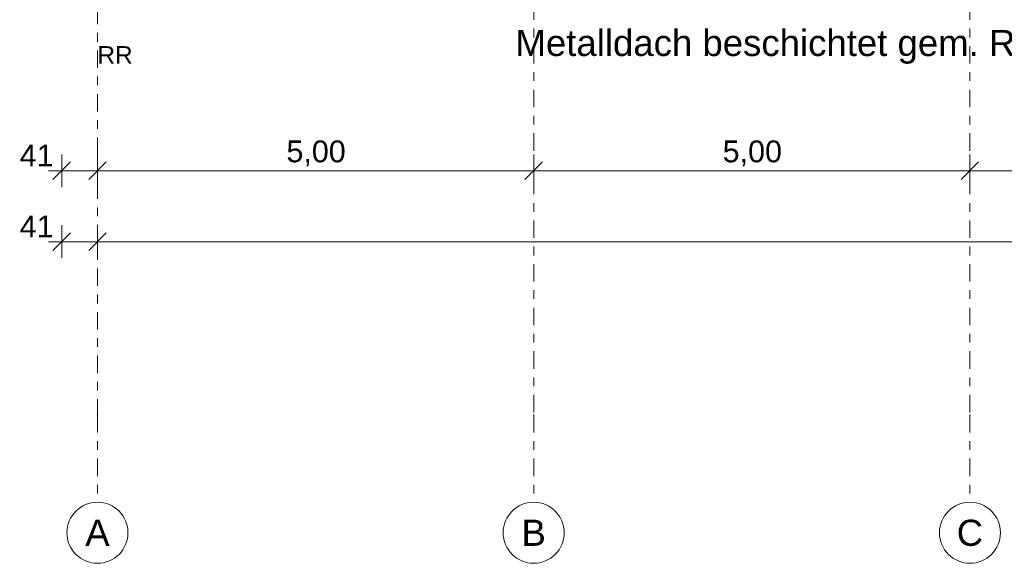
# Model space of a CAD drawing. Header units: metres. Extents: x -167 to 233, y -155 to 122.
# Tile 6 of 96: x 16.86 to 28.15, y 21.16 to 27.39. Entities that reach past the tile are written whole.
import ezdxf
from ezdxf.enums import TextEntityAlignment as Align

# ---------------------------------------------------------------- set-up
doc = ezdxf.new("R2010")
doc.units = ezdxf.units.M
doc.header["$MEASUREMENT"] = 0
doc.linetypes.add('Raster', pattern=[0.4, 0.2, -0.1, 0, -0.1])
for name, color, linetype in [('10 Wand außen', 7, 'Continuous'), ('90 Achsraster', 7, 'Continuous'), ('90 Allgemein Beschriftung', 7, 'Continuous'), ('94 Genehmigungsplanung Bemaßung', 7, 'Continuous')]:
    doc.layers.add(name, color=color, linetype=linetype)
doc.styles.add('ERSTELLTER_STIL_1', font='arial.ttf')
doc.styles.add('ERSTELLTER_STIL_2', font='arial.ttf')
doc.dimstyles.new('ERSTELLTER_STIL__1', dxfattribs={"dimtxt": 0.25, "dimasz": 0.19, "dimexe": 0.18, "dimexo": 0.1, "dimgap": 0, "dimtad": 1, "dimtih": 1, "dimtoh": 1, "dimzin": 0, "dimdsep": 46, "dimtxsty": 'ERSTELLTER_STIL_2', "dimblk": 'ARROWHEAD_6', "dimblk1": 'ARROWHEAD_6', "dimblk2": 'ARROWHEAD_6', "dimcen": 0.09, "dimclrd": 7, "dimclre": 7, "dimclrt": 7, "dimazin": 0, "dimtfac": 1, "dimtdec": 4, "dimtmove": 0, "dimatfit": 3, "dimfxl": 1, "dimtolj": 1, "dimtzin": 0, "dimarcsym": 0})

# ---------------------------------------------------------------- blocks, each defined once
blk = doc.blocks.new('Standard-Rastermarker_137')
at = {"layer": '90 Achsraster', "color": 14, "linetype": 'Raster', "lineweight": 18, "true_color": 0xa80000}
for p, q in [((1, 0), (24.731, 0)), ((24.731, 0), (25.731, 0))]:
    blk.add_line(p, q, dxfattribs=at)
at = {"layer": '90 Achsraster', "color": 14, "linetype": 'Continuous', "lineweight": 18, "true_color": 0xa80000, "flags": 128}
blk.add_lwpolyline([(26.431, 0, 1), (25.731, 0, 1)], format="xyb", close=True, dxfattribs=at)
at = {"layer": '90 Achsraster', "color": 14, "linetype": 'Raster', "lineweight": 18, "true_color": 0xa80000}
blk.add_point((24.731, 0), dxfattribs=at)
blk.add_point((24.731, 0), dxfattribs=at)
at = {"layer": '90 Achsraster', "color": 14, "lineweight": 18, "true_color": 0xa80000, "style": 'ERSTELLTER_STIL_1'}
for tag, p in [('AC_MarkerText_1_0', (-0.569, -0.069)), ('AC_MarkerText_1_1', (25.862, -0.069))]:
    blk.add_attdef(tag, text='', height=0.3, rotation=90, dxfattribs=at).set_placement(p, align=Align.TOP_CENTER)
blk = doc.blocks.new('Standard-Rastermarker_138')
at = {"layer": '90 Achsraster', "color": 14, "linetype": 'Raster', "lineweight": 18, "true_color": 0xa80000}
for p, q in [((1, 0), (24.681, 0)), ((24.681, 0), (25.681, 0))]:
    blk.add_line(p, q, dxfattribs=at)
at = {"layer": '90 Achsraster', "color": 14, "linetype": 'Continuous', "lineweight": 18, "true_color": 0xa80000, "flags": 128}
blk.add_lwpolyline([(26.381, 0, 1), (25.681, 0, 1)], format="xyb", close=True, dxfattribs=at)
at = {"layer": '90 Achsraster', "color": 14, "linetype": 'Raster', "lineweight": 18, "true_color": 0xa80000}
blk.add_point((24.681, 0), dxfattribs=at)
blk.add_point((24.681, 0), dxfattribs=at)
at = {"layer": '90 Achsraster', "color": 14, "lineweight": 18, "true_color": 0xa80000, "style": 'ERSTELLTER_STIL_1'}
for tag, p in [('AC_MarkerText_1_0', (-0.569, -0.069)), ('AC_MarkerText_1_1', (25.812, -0.069))]:
    blk.add_attdef(tag, text='', height=0.3, rotation=90, dxfattribs=at).set_placement(p, align=Align.TOP_CENTER)
blk = doc.blocks.new('*D200', base_point=(27236.132, 33357.279))
at = {"layer": '94 Genehmigungsplanung Bemaßung', "color": 7, "linetype": 'Continuous', "lineweight": 13}
for p, q in [((17.341, 25.475), (17.341, 25.85)), ((17.441, 25.763), (17.241, 25.563)), ((17.191, 25.663), (17.341, 25.663))]:
    blk.add_line(p, q, dxfattribs=at)
at = {"layer": '94 Genehmigungsplanung Bemaßung', "color": 7, "lineweight": 13, "insert": (16.86, 25.713), "char_height": 0.25, "attachment_point": 7, "style": 'ERSTELLTER_STIL_2'}
blk.add_mtext('\\A1;{\\pql;\\fArial|b0|i0|c0|p0;\\W1.000000;41}', dxfattribs=at)
blk = doc.blocks.new('ARROWHEAD_6')
at = {"color": 0, "linetype": 'Continuous', "lineweight": 0}
for p, q in [((0, 0), (-1, 0)), ((-0.5, -0.5), (0.5, 0.5))]:
    blk.add_line(p, q, dxfattribs=at)
blk = doc.blocks.new('*D201', base_point=(27236.132, 33357.279))
at = {"layer": '94 Genehmigungsplanung Bemaßung', "color": 7, "linetype": 'Continuous', "lineweight": 13}
for p, q in [((17.341, 25.475), (17.341, 25.85)), ((17.751, 25.475), (17.751, 25.85)), ((17.441, 25.763), (17.241, 25.563)), ((17.851, 25.763), (17.651, 25.563)), ((17.341, 25.663), (17.751, 25.663))]:
    blk.add_line(p, q, dxfattribs=at)
blk = doc.blocks.new('*D202', base_point=(27236.132, 33357.279))
at = {"layer": '94 Genehmigungsplanung Bemaßung', "color": 7, "linetype": 'Continuous', "lineweight": 13}
for p, q in [((17.751, 25.475), (17.751, 25.85)), ((17.851, 25.763), (17.651, 25.563))]:
    blk.add_line(p, q, dxfattribs=at)
blk = doc.blocks.new('*D203', base_point=(27236.132, 33357.279))
at = {"layer": '94 Genehmigungsplanung Bemaßung', "color": 7, "linetype": 'Continuous', "lineweight": 13}
for p, q in [((17.751, 25.475), (17.751, 25.85)), ((22.751, 25.475), (22.751, 25.85)), ((17.851, 25.763), (17.651, 25.563)), ((22.851, 25.763), (22.651, 25.563)), ((17.751, 25.663), (22.751, 25.663))]:
    blk.add_line(p, q, dxfattribs=at)
at = {"layer": '94 Genehmigungsplanung Bemaßung', "color": 7, "lineweight": 13, "insert": (19.917, 25.713), "char_height": 0.25, "attachment_point": 7, "style": 'ERSTELLTER_STIL_2'}
blk.add_mtext('\\A1;{\\pql;\\fArial|b0|i0|c0|p0;\\W1.000000;5,00}', dxfattribs=at)
blk = doc.blocks.new('*D204', base_point=(27236.132, 33357.279))
at = {"layer": '94 Genehmigungsplanung Bemaßung', "color": 7, "linetype": 'Continuous', "lineweight": 13}
for p, q in [((22.751, 25.475), (22.751, 25.85)), ((27.751, 25.475), (27.751, 25.85)), ((22.851, 25.763), (22.651, 25.563)), ((27.851, 25.763), (27.651, 25.563)), ((22.751, 25.663), (27.751, 25.663))]:
    blk.add_line(p, q, dxfattribs=at)
at = {"layer": '94 Genehmigungsplanung Bemaßung', "color": 7, "lineweight": 13, "insert": (24.917, 25.713), "char_height": 0.25, "attachment_point": 7, "style": 'ERSTELLTER_STIL_2'}
blk.add_mtext('\\A1;{\\pql;\\fArial|b0|i0|c0|p0;\\W1.000000;5,00}', dxfattribs=at)
blk = doc.blocks.new('*D205', base_point=(27236.132, 33357.279))
at = {"layer": '94 Genehmigungsplanung Bemaßung', "color": 7, "linetype": 'Continuous', "lineweight": 13}
for p, q in [((27.751, 25.475), (27.751, 25.85)), ((32.751, 25.475), (32.751, 25.85)), ((27.851, 25.763), (27.651, 25.563)), ((32.851, 25.763), (32.651, 25.563)), ((27.751, 25.663), (32.751, 25.663))]:
    blk.add_line(p, q, dxfattribs=at)
at = {"layer": '94 Genehmigungsplanung Bemaßung', "color": 7, "lineweight": 13, "insert": (29.917, 25.713), "char_height": 0.25, "attachment_point": 7, "style": 'ERSTELLTER_STIL_2'}
blk.add_mtext('\\A1;{\\pql;\\fArial|b0|i0|c0|p0;\\W1.000000;5,00}', dxfattribs=at)
blk = doc.blocks.new('*D214', base_point=(27236.132, 33357.279))
at = {"layer": '94 Genehmigungsplanung Bemaßung', "color": 7, "linetype": 'Continuous', "lineweight": 13}
for p, q in [((17.441, 24.949), (17.241, 24.749)), ((17.341, 24.662), (17.341, 25.037)), ((17.851, 24.949), (17.651, 24.749)), ((17.751, 24.662), (17.751, 25.037)), ((17.191, 24.849), (17.341, 24.849)), ((17.341, 24.849), (17.751, 24.849))]:
    blk.add_line(p, q, dxfattribs=at)
at = {"layer": '94 Genehmigungsplanung Bemaßung', "color": 7, "lineweight": 13, "insert": (16.86, 24.899), "char_height": 0.25, "attachment_point": 7, "style": 'ERSTELLTER_STIL_2'}
blk.add_mtext('\\A1;{\\pql;\\fArial|b0|i0|c0|p0;\\W1.000000;41}', dxfattribs=at)
blk = doc.blocks.new('*D215', base_point=(27236.132, 33357.279))
at = {"layer": '94 Genehmigungsplanung Bemaßung', "color": 7, "linetype": 'Continuous', "lineweight": 13}
for p, q in [((17.851, 24.949), (17.651, 24.749)), ((17.751, 24.662), (17.751, 25.037)), ((57.852, 24.949), (57.652, 24.749)), ((57.752, 24.662), (57.752, 25.037)), ((17.751, 24.849), (57.752, 24.849))]:
    blk.add_line(p, q, dxfattribs=at)
at = {"layer": '94 Genehmigungsplanung Bemaßung', "color": 7, "lineweight": 13, "char_height": 0.25, "attachment_point": 7, "style": 'ERSTELLTER_STIL_2'}
for s, insert in [('\\A1;{\\pql;\\fArial|b0|i0|c0|p0;\\W1.000000;40,00}', (37.132, 24.899)), ('\\A1;{\\pql;\\fArial|b0|i0|c0|p0;\\W1.000000;41}', (57.271, 24.899))]:
    blk.add_mtext(s, dxfattribs=dict(at, insert=insert))

msp = doc.modelspace()

# ---------------------------------------------------------------- block references
at = {"layer": '90 Achsraster', "color": 7, "linetype": 'Continuous', "lineweight": 18}
ref = msp.add_blockref('Standard-Rastermarker_138', (17.751, 47.542), dxfattribs=dict(at, rotation=270))
ref.add_attrib('AC_MarkerText_1_1', 'A', dxfattribs={"color": 14, "lineweight": 18, "true_color": 0xa80000, "height": 0.3, "rotation": 360, "style": 'ERSTELLTER_STIL_1'}).set_placement((17.751, 21.661), align=Align.TOP_CENTER)
ref = msp.add_blockref('Standard-Rastermarker_137', (22.751, 47.592), dxfattribs=dict(at, rotation=270))
ref.add_attrib('AC_MarkerText_1_1', 'B', dxfattribs={"color": 14, "lineweight": 18, "true_color": 0xa80000, "height": 0.3, "rotation": 360, "style": 'ERSTELLTER_STIL_1'}).set_placement((22.751, 21.661), align=Align.TOP_CENTER)
ref = msp.add_blockref('Standard-Rastermarker_137', (27.751, 47.592), dxfattribs=dict(at, rotation=270))
ref.add_attrib('AC_MarkerText_1_1', 'C', dxfattribs={"color": 14, "lineweight": 18, "true_color": 0xa80000, "height": 0.3, "rotation": 360, "style": 'ERSTELLTER_STIL_1'}).set_placement((27.751, 21.661), align=Align.TOP_CENTER)

# ---------------------------------------------------------------- texts
at = {"layer": '10 Wand außen', "color": 7, "linetype": 'Continuous', "lineweight": 13, "insert": (17.751, 27.091), "char_height": 0.2, "attachment_point": 1, "style": 'ERSTELLTER_STIL_2'}
msp.add_mtext('\\A1;{\\pql;\\fArial|b0|i0|c0|p0;\\W1.000000;RR}', dxfattribs=at)
at = {"layer": '90 Allgemein Beschriftung', "color": 7, "linetype": 'Continuous', "lineweight": 13, "insert": (22.542, 27.278), "char_height": 0.3, "attachment_point": 1, "style": 'ERSTELLTER_STIL_2'}
msp.add_mtext('\\A1;{\\pql;\\fArial|b0|i0|c0|p0;\\W1.000000;Metalldach beschichtet gem. RC 3 oder RC 4 entspr. DIN 10169:2010-2}', dxfattribs=at)

# ---------------------------------------------------------------- dimensions: what is measured, and where the dimension line sits
at = {"layer": '94 Genehmigungsplanung Bemaßung', "color": 7, "linetype": 'Continuous', "lineweight": 13}
for base, p1, p2, picture, middle in [((17.341087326, 25.662545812), (17.341087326, 24.901097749), (17.341087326, 24.901097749), '*D200', (17.331082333, 25.837545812)), ((22.751, 25.663), (17.751, 21.511), (22.751, 21.511), '*D203', (20.241, 25.838)), ((27.751, 25.663), (22.751, 21.511), (27.751, 21.511), '*D204', (25.241, 25.838)), ((32.751, 25.663), (27.751, 21.511), (32.751, 21.511), '*D205', (30.241, 25.838)), ((17.751, 25.663), (17.341, 24.901), (17.751, 21.511), '*D201', (17.05, 25.838)), ((17.751087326, 25.662545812), (17.751087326, 21.510757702), (17.751087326, 21.510757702), '*D202', (17.741082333, 25.837545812)), ((17.751, 24.849), (17.341, 25.663), (17.751, 21.511), '*D214', (17.05, 25.024)), ((57.752, 24.849), (17.751, 21.511), (57.752, 21.511), '*D215', (37.551, 25.024))]:
    dim = msp.add_linear_dim(base=base, p1=p1, p2=p2, dimstyle='ERSTELLTER_STIL__1', dxfattribs=at)
    dim.commit()
    dim.dimension.update_dxf_attribs({"geometry": picture, "text_midpoint": middle, "dimtype": 160})

doc.saveas('drawing.dxf')
